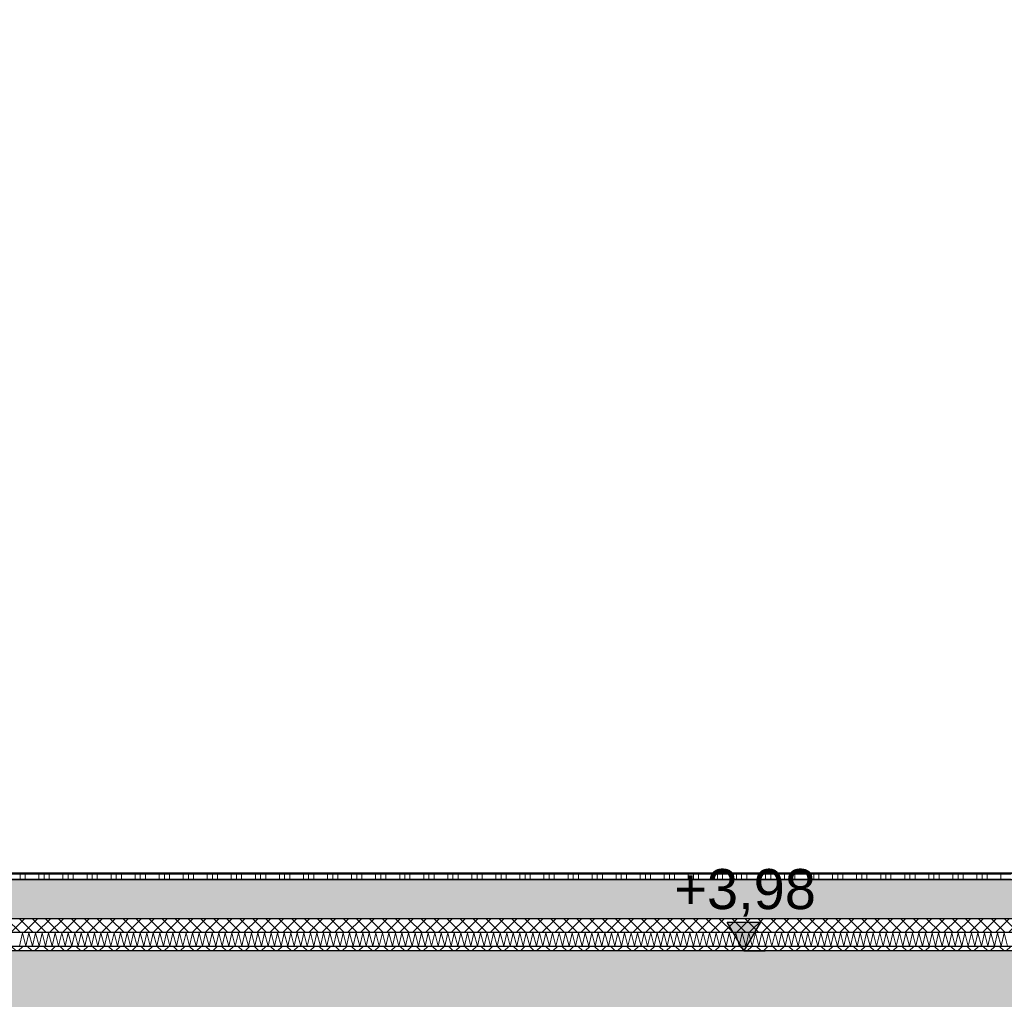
# Model space of a CAD drawing. Header units: metres. Extents: x -14.6 to 48.9, y -22.2 to 2.8.
# Tile 47 of 79: x 9.5 to 11.6, y -6.3 to -4.2. Entities that reach past the tile are written whole.
import ezdxf

# ---------------------------------------------------------------- set-up
doc = ezdxf.new("R2010")
doc.units = ezdxf.units.M
doc.header["$LTSCALE"] = 0.4
doc.header["$MEASUREMENT"] = 0
doc.layers.get('0').update_dxf_attribs({"color": 8, "lineweight": 9})
doc.layers.get('Defpoints').update_dxf_attribs({"color": 8, "lineweight": 9})
for name, color, linetype in [('Neubau_A-Decken', 8, 'Continuous'), ('Neubau_B-Bodenaufbau', 8, 'Continuous'), ('Neubau_T-Bemaßung', 8, 'Continuous')]:
    doc.layers.add(name, color=color, linetype=linetype)
doc.styles.add('ERSTELLTER_STIL_2', font='arial.ttf')
doc.dimstyles.new('ERSTELLTER_STIL__1', dxfattribs={"dimtxt": 0.0875, "dimasz": 0.059375, "dimexe": 0.18, "dimexo": 0.0625, "dimgap": 0, "dimtad": 1, "dimzin": 0, "dimdsep": 46, "dimtxsty": 'ERSTELLTER_STIL_2', "dimblk": 'ARROWHEAD_6', "dimblk1": 'ARROWHEAD_6', "dimblk2": 'ARROWHEAD_6', "dimcen": 0.09, "dimclrd": 7, "dimclre": 7, "dimclrt": 7, "dimazin": 0, "dimtfac": 1, "dimtdec": 4, "dimtmove": 0, "dimatfit": 3, "dimfxl": 1, "dimtolj": 1, "dimtzin": 0, "dimarcsym": 0})

# ---------------------------------------------------------------- blocks, each defined once
blk = doc.blocks.new('*X255', base_point=(3718.7656, 0))
at = {"layer": 'Neubau_B-Bodenaufbau', "color": 7, "linetype": 'Continuous', "lineweight": 9}
for p, q in [((4093.1304, 3.9907), (4093.137, 4.0193)), ((4093.137, 4.0193), (4093.1447, 3.9907)), ((4093.1447, 3.9907), (4093.1513, 4.0193)), ((4093.1513, 4.0193), (4093.159, 3.9907)), ((4093.159, 3.9907), (4093.1656, 4.0193)), ((4093.1656, 4.0193), (4093.1733, 3.9907)), ((4093.1733, 3.9907), (4093.1799, 4.0193)), ((4093.1799, 4.0193), (4093.1876, 3.9907)), ((4093.1876, 3.9907), (4093.1942, 4.0193)), ((4093.1942, 4.0193), (4093.2018, 3.9907)), ((4093.2018, 3.9907), (4093.2085, 4.0193)), ((4093.2085, 4.0193), (4093.2161, 3.9907)), ((4093.2161, 3.9907), (4093.2228, 4.0193)), ((4093.2228, 4.0193), (4093.2304, 3.9907)), ((4093.2304, 3.9907), (4093.237, 4.0193)), ((4093.237, 4.0193), (4093.2447, 3.9907)), ((4093.2447, 3.9907), (4093.2513, 4.0193)), ((4093.2513, 4.0193), (4093.259, 3.9907)), ((4093.259, 3.9907), (4093.2656, 4.0193)), ((4093.2656, 4.0193), (4093.2733, 3.9907)), ((4093.2733, 3.9907), (4093.2799, 4.0193)), ((4093.2799, 4.0193), (4093.2876, 3.9907)), ((4093.2876, 3.9907), (4093.2942, 4.0193)), ((4093.2942, 4.0193), (4093.3018, 3.9907)), ((4093.3018, 3.9907), (4093.3085, 4.0193)), ((4093.3085, 4.0193), (4093.3161, 3.9907)), ((4093.3161, 3.9907), (4093.3228, 4.0193)), ((4093.3228, 4.0193), (4093.3304, 3.9907)), ((4093.3304, 3.9907), (4093.337, 4.0193)), ((4093.337, 4.0193), (4093.3447, 3.9907)), ((4093.3447, 3.9907), (4093.3513, 4.0193)), ((4093.3513, 4.0193), (4093.359, 3.9907)), ((4093.359, 3.9907), (4093.3656, 4.0193)), ((4093.3656, 4.0193), (4093.3733, 3.9907)), ((4093.3733, 3.9907), (4093.3799, 4.0193)), ((4093.3799, 4.0193), (4093.3876, 3.9907)), ((4093.3876, 3.9907), (4093.3942, 4.0193)), ((4093.3942, 4.0193), (4093.4018, 3.9907)), ((4093.4018, 3.9907), (4093.4085, 4.0193)), ((4093.4085, 4.0193), (4093.4161, 3.9907)), ((4093.4161, 3.9907), (4093.4228, 4.0193)), ((4093.4228, 4.0193), (4093.4304, 3.9907)), ((4093.4304, 3.9907), (4093.437, 4.0193)), ((4093.437, 4.0193), (4093.4447, 3.9907)), ((4093.4447, 3.9907), (4093.4513, 4.0193)), ((4093.4513, 4.0193), (4093.459, 3.9907)), ((4093.459, 3.9907), (4093.4656, 4.0193)), ((4093.4656, 4.0193), (4093.4733, 3.9907)), ((4093.4733, 3.9907), (4093.4799, 4.0193)), ((4093.4799, 4.0193), (4093.4876, 3.9907)), ((4093.4876, 3.9907), (4093.4942, 4.0193)), ((4093.4942, 4.0193), (4093.5018, 3.9907)), ((4093.5018, 3.9907), (4093.5085, 4.0193)), ((4093.5085, 4.0193), (4093.5161, 3.9907)), ((4093.5161, 3.9907), (4093.5228, 4.0193)), ((4093.5228, 4.0193), (4093.5304, 3.9907)), ((4093.5304, 3.9907), (4093.537, 4.0193)), ((4093.537, 4.0193), (4093.5447, 3.9907)), ((4093.5447, 3.9907), (4093.5513, 4.0193)), ((4093.5513, 4.0193), (4093.559, 3.9907)), ((4093.559, 3.9907), (4093.5656, 4.0193)), ((4093.5656, 4.0193), (4093.5733, 3.9907)), ((4093.5733, 3.9907), (4093.5799, 4.0193)), ((4093.5799, 4.0193), (4093.5876, 3.9907)), ((4093.5876, 3.9907), (4093.5942, 4.0193)), ((4093.5942, 4.0193), (4093.6018, 3.9907)), ((4093.6018, 3.9907), (4093.6085, 4.0193)), ((4093.6085, 4.0193), (4093.6161, 3.9907)), ((4093.6161, 3.9907), (4093.6228, 4.0193)), ((4093.6228, 4.0193), (4093.6304, 3.9907)), ((4093.6304, 3.9907), (4093.637, 4.0193)), ((4093.637, 4.0193), (4093.6447, 3.9907)), ((4093.6447, 3.9907), (4093.6513, 4.0193)), ((4093.6513, 4.0193), (4093.659, 3.9907)), ((4093.659, 3.9907), (4093.6656, 4.0193)), ((4093.6656, 4.0193), (4093.6733, 3.9907)), ((4093.6733, 3.9907), (4093.6799, 4.0193)), ((4093.6799, 4.0193), (4093.6876, 3.9907)), ((4093.6876, 3.9907), (4093.6942, 4.0193)), ((4093.6942, 4.0193), (4093.7018, 3.9907)), ((4093.7018, 3.9907), (4093.7085, 4.0193)), ((4093.7085, 4.0193), (4093.7161, 3.9907)), ((4093.7161, 3.9907), (4093.7228, 4.0193)), ((4093.7228, 4.0193), (4093.7304, 3.9907)), ((4093.7304, 3.9907), (4093.737, 4.0193)), ((4093.737, 4.0193), (4093.7447, 3.9907)), ((4093.7447, 3.9907), (4093.7513, 4.0193)), ((4093.7513, 4.0193), (4093.759, 3.9907)), ((4093.759, 3.9907), (4093.7656, 4.0193)), ((4093.7656, 4.0193), (4093.7733, 3.9907)), ((4093.7733, 3.9907), (4093.7799, 4.0193)), ((4093.7799, 4.0193), (4093.7876, 3.9907)), ((4093.7876, 3.9907), (4093.7942, 4.0193)), ((4093.7942, 4.0193), (4093.8018, 3.9907)), ((4093.8018, 3.9907), (4093.8085, 4.0193)), ((4093.8085, 4.0193), (4093.8161, 3.9907)), ((4093.8161, 3.9907), (4093.8228, 4.0193)), ((4093.8228, 4.0193), (4093.8304, 3.9907)), ((4093.8304, 3.9907), (4093.837, 4.0193)), ((4093.837, 4.0193), (4093.8447, 3.9907)), ((4093.8447, 3.9907), (4093.8513, 4.0193)), ((4093.8513, 4.0193), (4093.859, 3.9907)), ((4093.859, 3.9907), (4093.8656, 4.0193)), ((4093.8656, 4.0193), (4093.8733, 3.9907)), ((4093.8733, 3.9907), (4093.8799, 4.0193)), ((4093.8799, 4.0193), (4093.8876, 3.9907)), ((4093.8876, 3.9907), (4093.8942, 4.0193)), ((4093.8942, 4.0193), (4093.9018, 3.9907)), ((4093.9018, 3.9907), (4093.9085, 4.0193)), ((4093.9085, 4.0193), (4093.9161, 3.9907)), ((4093.9161, 3.9907), (4093.9228, 4.0193)), ((4093.9228, 4.0193), (4093.9304, 3.9907)), ((4093.9304, 3.9907), (4093.937, 4.0193)), ((4093.937, 4.0193), (4093.9447, 3.9907)), ((4093.9447, 3.9907), (4093.9513, 4.0193)), ((4093.9513, 4.0193), (4093.959, 3.9907)), ((4093.959, 3.9907), (4093.9656, 4.0193)), ((4093.9656, 4.0193), (4093.9733, 3.9907)), ((4093.9733, 3.9907), (4093.9799, 4.0193)), ((4093.9799, 4.0193), (4093.9876, 3.9907)), ((4093.9876, 3.9907), (4093.9942, 4.0193)), ((4093.9942, 4.0193), (4094.0018, 3.9907)), ((4094.0018, 3.9907), (4094.0085, 4.0193)), ((4094.0085, 4.0193), (4094.0161, 3.9907)), ((4094.0161, 3.9907), (4094.0228, 4.0193)), ((4094.0228, 4.0193), (4094.0304, 3.9907)), ((4094.0304, 3.9907), (4094.037, 4.0193)), ((4094.037, 4.0193), (4094.0447, 3.9907)), ((4094.0447, 3.9907), (4094.0513, 4.0193)), ((4094.0513, 4.0193), (4094.059, 3.9907)), ((4094.059, 3.9907), (4094.0656, 4.0193)), ((4094.0656, 4.0193), (4094.0733, 3.9907)), ((4094.0733, 3.9907), (4094.0799, 4.0193)), ((4094.0799, 4.0193), (4094.0876, 3.9907)), ((4094.0876, 3.9907), (4094.0942, 4.0193)), ((4094.0942, 4.0193), (4094.1018, 3.9907)), ((4094.1018, 3.9907), (4094.1085, 4.0193)), ((4094.1085, 4.0193), (4094.1161, 3.9907)), ((4094.1161, 3.9907), (4094.1228, 4.0193)), ((4094.1228, 4.0193), (4094.1304, 3.9907)), ((4094.1304, 3.9907), (4094.137, 4.0193)), ((4094.137, 4.0193), (4094.1447, 3.9907)), ((4094.1447, 3.9907), (4094.1513, 4.0193)), ((4094.1513, 4.0193), (4094.159, 3.9907)), ((4094.159, 3.9907), (4094.1656, 4.0193)), ((4094.1656, 4.0193), (4094.1733, 3.9907)), ((4094.1733, 3.9907), (4094.1799, 4.0193)), ((4094.1799, 4.0193), (4094.1876, 3.9907)), ((4094.1876, 3.9907), (4094.1942, 4.0193)), ((4094.1942, 4.0193), (4094.2018, 3.9907)), ((4094.2018, 3.9907), (4094.2085, 4.0193)), ((4094.2085, 4.0193), (4094.2161, 3.9907)), ((4094.2161, 3.9907), (4094.2228, 4.0193)), ((4094.2228, 4.0193), (4094.2304, 3.9907)), ((4094.2304, 3.9907), (4094.237, 4.0193)), ((4094.237, 4.0193), (4094.2447, 3.9907)), ((4094.2447, 3.9907), (4094.2513, 4.0193)), ((4094.2513, 4.0193), (4094.259, 3.9907)), ((4094.259, 3.9907), (4094.2656, 4.0193)), ((4094.2656, 4.0193), (4094.2733, 3.9907)), ((4094.2733, 3.9907), (4094.2799, 4.0193)), ((4094.2799, 4.0193), (4094.2876, 3.9907)), ((4094.2876, 3.9907), (4094.2942, 4.0193)), ((4094.2942, 4.0193), (4094.3018, 3.9907)), ((4094.3018, 3.9907), (4094.3085, 4.0193)), ((4094.3085, 4.0193), (4094.3161, 3.9907)), ((4094.3161, 3.9907), (4094.3228, 4.0193)), ((4094.3228, 4.0193), (4094.3304, 3.9907)), ((4094.3304, 3.9907), (4094.337, 4.0193)), ((4094.337, 4.0193), (4094.3447, 3.9907)), ((4094.3447, 3.9907), (4094.3513, 4.0193)), ((4094.3513, 4.0193), (4094.359, 3.9907)), ((4094.359, 3.9907), (4094.3656, 4.0193)), ((4094.3656, 4.0193), (4094.3733, 3.9907)), ((4094.3733, 3.9907), (4094.3799, 4.0193)), ((4094.3799, 4.0193), (4094.3876, 3.9907)), ((4094.3876, 3.9907), (4094.3942, 4.0193)), ((4094.3942, 4.0193), (4094.4018, 3.9907)), ((4094.4018, 3.9907), (4094.4085, 4.0193)), ((4094.4085, 4.0193), (4094.4161, 3.9907)), ((4094.4161, 3.9907), (4094.4228, 4.0193)), ((4094.4228, 4.0193), (4094.4304, 3.9907)), ((4094.4304, 3.9907), (4094.437, 4.0193)), ((4094.437, 4.0193), (4094.4447, 3.9907)), ((4094.4447, 3.9907), (4094.4513, 4.0193)), ((4094.4513, 4.0193), (4094.459, 3.9907)), ((4094.459, 3.9907), (4094.4656, 4.0193)), ((4094.4656, 4.0193), (4094.4733, 3.9907)), ((4094.4733, 3.9907), (4094.4799, 4.0193)), ((4094.4799, 4.0193), (4094.4876, 3.9907)), ((4094.4876, 3.9907), (4094.4942, 4.0193)), ((4094.4942, 4.0193), (4094.5018, 3.9907)), ((4094.5018, 3.9907), (4094.5085, 4.0193)), ((4094.5085, 4.0193), (4094.5161, 3.9907)), ((4094.5161, 3.9907), (4094.5228, 4.0193)), ((4094.5228, 4.0193), (4094.5304, 3.9907)), ((4094.5304, 3.9907), (4094.537, 4.0193)), ((4094.537, 4.0193), (4094.5447, 3.9907)), ((4094.5447, 3.9907), (4094.5513, 4.0193)), ((4094.5513, 4.0193), (4094.559, 3.9907)), ((4094.559, 3.9907), (4094.5656, 4.0193)), ((4094.5656, 4.0193), (4094.5733, 3.9907)), ((4094.5733, 3.9907), (4094.5799, 4.0193)), ((4094.5799, 4.0193), (4094.5876, 3.9907)), ((4094.5876, 3.9907), (4094.5942, 4.0193)), ((4094.5942, 4.0193), (4094.6018, 3.9907)), ((4094.6018, 3.9907), (4094.6085, 4.0193)), ((4094.6085, 4.0193), (4094.6161, 3.9907)), ((4094.6161, 3.9907), (4094.6228, 4.0193)), ((4094.6228, 4.0193), (4094.6304, 3.9907)), ((4094.6304, 3.9907), (4094.637, 4.0193)), ((4094.637, 4.0193), (4094.6447, 3.9907)), ((4094.6447, 3.9907), (4094.6513, 4.0193)), ((4094.6513, 4.0193), (4094.659, 3.9907)), ((4094.659, 3.9907), (4094.6656, 4.0193)), ((4094.6656, 4.0193), (4094.6733, 3.9907)), ((4094.6733, 3.9907), (4094.6799, 4.0193)), ((4094.6799, 4.0193), (4094.6876, 3.9907)), ((4094.6876, 3.9907), (4094.6942, 4.0193)), ((4094.6942, 4.0193), (4094.7018, 3.9907)), ((4094.7018, 3.9907), (4094.7085, 4.0193)), ((4094.7085, 4.0193), (4094.7161, 3.9907)), ((4094.7161, 3.9907), (4094.7228, 4.0193)), ((4094.7228, 4.0193), (4094.7304, 3.9907)), ((4094.7304, 3.9907), (4094.737, 4.0193)), ((4094.737, 4.0193), (4094.7447, 3.9907)), ((4094.7447, 3.9907), (4094.7513, 4.0193)), ((4094.7513, 4.0193), (4094.759, 3.9907)), ((4094.759, 3.9907), (4094.7656, 4.0193)), ((4094.7656, 4.0193), (4094.7733, 3.9907)), ((4094.7733, 3.9907), (4094.7799, 4.0193)), ((4094.7799, 4.0193), (4094.7876, 3.9907)), ((4094.7876, 3.9907), (4094.7942, 4.0193)), ((4094.7942, 4.0193), (4094.8018, 3.9907)), ((4094.8018, 3.9907), (4094.8085, 4.0193)), ((4094.8085, 4.0193), (4094.8161, 3.9907)), ((4094.8161, 3.9907), (4094.8228, 4.0193)), ((4094.8228, 4.0193), (4094.8304, 3.9907)), ((4094.8304, 3.9907), (4094.837, 4.0193)), ((4094.837, 4.0193), (4094.8447, 3.9907)), ((4094.8447, 3.9907), (4094.8513, 4.0193)), ((4094.8513, 4.0193), (4094.859, 3.9907)), ((4094.859, 3.9907), (4094.8656, 4.0193)), ((4094.8656, 4.0193), (4094.8733, 3.9907)), ((4094.8733, 3.9907), (4094.8799, 4.0193)), ((4094.8799, 4.0193), (4094.8876, 3.9907)), ((4094.8876, 3.9907), (4094.8942, 4.0193)), ((4094.8942, 4.0193), (4094.9018, 3.9907)), ((4094.9018, 3.9907), (4094.9085, 4.0193)), ((4094.9085, 4.0193), (4094.9161, 3.9907)), ((4094.9161, 3.9907), (4094.9228, 4.0193)), ((4094.9228, 4.0193), (4094.9304, 3.9907)), ((4094.9304, 3.9907), (4094.937, 4.0193)), ((4094.937, 4.0193), (4094.9447, 3.9907)), ((4094.9447, 3.9907), (4094.9513, 4.0193)), ((4094.9513, 4.0193), (4094.959, 3.9907)), ((4094.959, 3.9907), (4094.9656, 4.0193)), ((4094.9656, 4.0193), (4094.9733, 3.9907)), ((4094.9733, 3.9907), (4094.9799, 4.0193)), ((4094.9799, 4.0193), (4094.9876, 3.9907)), ((4094.9876, 3.9907), (4094.9942, 4.0193)), ((4094.9942, 4.0193), (4095.0018, 3.9907)), ((4095.0018, 3.9907), (4095.0085, 4.0193)), ((4095.0085, 4.0193), (4095.0161, 3.9907)), ((4095.0161, 3.9907), (4095.0228, 4.0193)), ((4095.0228, 4.0193), (4095.0304, 3.9907)), ((4095.0304, 3.9907), (4095.037, 4.0193)), ((4095.037, 4.0193), (4095.0447, 3.9907)), ((4095.0447, 3.9907), (4095.0513, 4.0193)), ((4095.0513, 4.0193), (4095.059, 3.9907)), ((4095.059, 3.9907), (4095.0656, 4.0193)), ((4095.0656, 4.0193), (4095.0733, 3.9907)), ((4095.0733, 3.9907), (4095.0799, 4.0193)), ((4095.0799, 4.0193), (4095.0876, 3.9907)), ((4095.0876, 3.9907), (4095.0942, 4.0193)), ((4095.0942, 4.0193), (4095.1018, 3.9907)), ((4095.1018, 3.9907), (4095.1085, 4.0193)), ((4095.1085, 4.0193), (4095.1161, 3.9907)), ((4095.1161, 3.9907), (4095.1228, 4.0193)), ((4095.1228, 4.0193), (4095.1304, 3.9907)), ((4095.1304, 3.9907), (4095.137, 4.0193)), ((4095.137, 4.0193), (4095.1447, 3.9907)), ((4095.1447, 3.9907), (4095.1513, 4.0193)), ((4095.1513, 4.0193), (4095.159, 3.9907)), ((4095.159, 3.9907), (4095.1656, 4.0193)), ((4095.1656, 4.0193), (4095.1733, 3.9907)), ((4095.1733, 3.9907), (4095.1799, 4.0193)), ((4095.1799, 4.0193), (4095.1876, 3.9907)), ((4095.1876, 3.9907), (4095.1942, 4.0193)), ((4095.1942, 4.0193), (4095.2018, 3.9907)), ((4095.2018, 3.9907), (4095.2085, 4.0193)), ((4095.2085, 4.0193), (4095.2161, 3.9907)), ((4095.2161, 3.9907), (4095.2228, 4.0193)), ((4095.2228, 4.0193), (4095.2304, 3.9907)), ((4095.2304, 3.9907), (4095.237, 4.0193)), ((4095.237, 4.0193), (4095.2447, 3.9907)), ((4095.2447, 3.9907), (4095.2513, 4.0193)), ((4095.2513, 4.0193), (4095.259, 3.9907)), ((4095.259, 3.9907), (4095.2656, 4.0193)), ((4095.2656, 4.0193), (4095.2733, 3.9907)), ((4095.2733, 3.9907), (4095.2799, 4.0193)), ((4095.2799, 4.0193), (4095.2876, 3.9907))]:
    blk.add_line(p, q, dxfattribs=at)
blk = doc.blocks.new('*X256', base_point=(3718.7656, 0))
at = {"layer": 'Neubau_B-Bodenaufbau', "color": 7, "linetype": 'Continuous', "lineweight": 9}
for p, q in [((4093.1319, 4.15), (4093.1319, 4.1475)), ((4093.1431, 4.15), (4093.1431, 4.1475)), ((4093.1731, 4.15), (4093.1731, 4.1475)), ((4093.1844, 4.15), (4093.1844, 4.1475)), ((4093.1956, 4.15), (4093.1956, 4.1475)), ((4093.2256, 4.15), (4093.2256, 4.1475)), ((4093.2369, 4.15), (4093.2369, 4.1475)), ((4093.2481, 4.15), (4093.2481, 4.1475)), ((4093.2781, 4.15), (4093.2781, 4.1475)), ((4093.2894, 4.15), (4093.2894, 4.1475)), ((4093.3006, 4.15), (4093.3006, 4.1475)), ((4093.3306, 4.15), (4093.3306, 4.1475)), ((4093.3419, 4.15), (4093.3419, 4.1475)), ((4093.3531, 4.15), (4093.3531, 4.1475)), ((4093.3831, 4.15), (4093.3831, 4.1475)), ((4093.3944, 4.15), (4093.3944, 4.1475)), ((4093.4056, 4.15), (4093.4056, 4.1475)), ((4093.4356, 4.15), (4093.4356, 4.1475)), ((4093.4469, 4.15), (4093.4469, 4.1475)), ((4093.4581, 4.15), (4093.4581, 4.1475)), ((4093.4881, 4.15), (4093.4881, 4.1475)), ((4093.4994, 4.15), (4093.4994, 4.1475)), ((4093.5106, 4.15), (4093.5106, 4.1475)), ((4093.5406, 4.15), (4093.5406, 4.1475)), ((4093.5519, 4.15), (4093.5519, 4.1475)), ((4093.5631, 4.15), (4093.5631, 4.1475)), ((4093.5931, 4.15), (4093.5931, 4.1475)), ((4093.6044, 4.15), (4093.6044, 4.1475)), ((4093.6156, 4.15), (4093.6156, 4.1475)), ((4093.6456, 4.15), (4093.6456, 4.1475)), ((4093.6569, 4.15), (4093.6569, 4.1475)), ((4093.6681, 4.15), (4093.6681, 4.1475)), ((4093.6981, 4.15), (4093.6981, 4.1475)), ((4093.7094, 4.15), (4093.7094, 4.1475)), ((4093.7206, 4.15), (4093.7206, 4.1475)), ((4093.7506, 4.15), (4093.7506, 4.1475)), ((4093.7619, 4.15), (4093.7619, 4.1475)), ((4093.7731, 4.15), (4093.7731, 4.1475)), ((4093.8031, 4.15), (4093.8031, 4.1475)), ((4093.8144, 4.15), (4093.8144, 4.1475)), ((4093.8256, 4.15), (4093.8256, 4.1475)), ((4093.8556, 4.15), (4093.8556, 4.1475)), ((4093.8669, 4.15), (4093.8669, 4.1475)), ((4093.8781, 4.15), (4093.8781, 4.1475)), ((4093.9081, 4.15), (4093.9081, 4.1475)), ((4093.9194, 4.15), (4093.9194, 4.1475)), ((4093.9306, 4.15), (4093.9306, 4.1475)), ((4093.9606, 4.15), (4093.9606, 4.1475)), ((4093.9719, 4.15), (4093.9719, 4.1475)), ((4093.9831, 4.15), (4093.9831, 4.1475)), ((4094.0131, 4.15), (4094.0131, 4.1475)), ((4094.0244, 4.15), (4094.0244, 4.1475)), ((4094.0356, 4.15), (4094.0356, 4.1475)), ((4094.0656, 4.15), (4094.0656, 4.1475)), ((4094.0769, 4.15), (4094.0769, 4.1475)), ((4094.0881, 4.15), (4094.0881, 4.1475)), ((4094.1181, 4.15), (4094.1181, 4.1475)), ((4094.1294, 4.15), (4094.1294, 4.1475)), ((4094.1406, 4.15), (4094.1406, 4.1475)), ((4094.1706, 4.15), (4094.1706, 4.1475)), ((4094.1819, 4.15), (4094.1819, 4.1475)), ((4094.1931, 4.15), (4094.1931, 4.1475)), ((4094.2231, 4.15), (4094.2231, 4.1475)), ((4094.2344, 4.15), (4094.2344, 4.1475)), ((4094.2456, 4.15), (4094.2456, 4.1475)), ((4094.2756, 4.15), (4094.2756, 4.1475)), ((4094.2869, 4.15), (4094.2869, 4.1475)), ((4094.2981, 4.15), (4094.2981, 4.1475)), ((4094.3281, 4.15), (4094.3281, 4.1475)), ((4094.3394, 4.15), (4094.3394, 4.1475)), ((4094.3506, 4.15), (4094.3506, 4.1475)), ((4094.3806, 4.15), (4094.3806, 4.1475)), ((4094.3919, 4.15), (4094.3919, 4.1475)), ((4094.4031, 4.15), (4094.4031, 4.1475)), ((4094.4331, 4.15), (4094.4331, 4.1475)), ((4094.4444, 4.15), (4094.4444, 4.1475)), ((4094.4556, 4.15), (4094.4556, 4.1475)), ((4094.4856, 4.15), (4094.4856, 4.1475)), ((4094.4969, 4.15), (4094.4969, 4.1475)), ((4094.5081, 4.15), (4094.5081, 4.1475)), ((4094.5381, 4.15), (4094.5381, 4.1475)), ((4094.5494, 4.15), (4094.5494, 4.1475)), ((4094.5606, 4.15), (4094.5606, 4.1475)), ((4094.5906, 4.15), (4094.5906, 4.1475)), ((4094.6019, 4.15), (4094.6019, 4.1475)), ((4094.6131, 4.15), (4094.6131, 4.1475)), ((4094.6431, 4.15), (4094.6431, 4.1475)), ((4094.6544, 4.15), (4094.6544, 4.1475)), ((4094.6656, 4.15), (4094.6656, 4.1475)), ((4094.6956, 4.15), (4094.6956, 4.1475)), ((4094.7069, 4.15), (4094.7069, 4.1475)), ((4094.7181, 4.15), (4094.7181, 4.1475)), ((4094.7481, 4.15), (4094.7481, 4.1475)), ((4094.7594, 4.15), (4094.7594, 4.1475)), ((4094.7706, 4.15), (4094.7706, 4.1475)), ((4094.8006, 4.15), (4094.8006, 4.1475)), ((4094.8119, 4.15), (4094.8119, 4.1475)), ((4094.8231, 4.15), (4094.8231, 4.1475)), ((4094.8531, 4.15), (4094.8531, 4.1475)), ((4094.8644, 4.15), (4094.8644, 4.1475)), ((4094.8756, 4.15), (4094.8756, 4.1475)), ((4094.9056, 4.15), (4094.9056, 4.1475)), ((4094.9169, 4.15), (4094.9169, 4.1475)), ((4094.9281, 4.15), (4094.9281, 4.1475)), ((4094.9581, 4.15), (4094.9581, 4.1475)), ((4094.9694, 4.15), (4094.9694, 4.1475)), ((4094.9806, 4.15), (4094.9806, 4.1475)), ((4095.0106, 4.15), (4095.0106, 4.1475)), ((4095.0219, 4.15), (4095.0219, 4.1475)), ((4095.0331, 4.15), (4095.0331, 4.1475)), ((4095.0631, 4.15), (4095.0631, 4.1475)), ((4095.0744, 4.15), (4095.0744, 4.1475)), ((4095.0856, 4.15), (4095.0856, 4.1475)), ((4095.1156, 4.15), (4095.1156, 4.1475)), ((4095.1269, 4.15), (4095.1269, 4.1475)), ((4095.1381, 4.15), (4095.1381, 4.1475)), ((4095.1681, 4.15), (4095.1681, 4.1475)), ((4095.1794, 4.15), (4095.1794, 4.1475)), ((4095.1906, 4.15), (4095.1906, 4.1475)), ((4095.2206, 4.15), (4095.2206, 4.1475)), ((4095.2319, 4.15), (4095.2319, 4.1475)), ((4095.2431, 4.15), (4095.2431, 4.1475)), ((4095.2731, 4.15), (4095.2731, 4.1475)), ((4093.0906, 4.1475), (4093.1431, 4.1475)), ((4093.0906, 4.1363), (4093.1431, 4.1363)), ((4093.1319, 4.1475), (4093.1319, 4.135)), ((4093.1431, 4.1475), (4093.1956, 4.1475)), ((4093.1431, 4.1475), (4093.1431, 4.135)), ((4093.1431, 4.1363), (4093.1956, 4.1363)), ((4093.1731, 4.1475), (4093.1731, 4.135)), ((4093.1844, 4.1475), (4093.1844, 4.135)), ((4093.1956, 4.1475), (4093.2481, 4.1475)), ((4093.1956, 4.1475), (4093.1956, 4.135)), ((4093.1956, 4.1363), (4093.2481, 4.1363)), ((4093.2256, 4.1475), (4093.2256, 4.135)), ((4093.2369, 4.1475), (4093.2369, 4.135)), ((4093.2481, 4.1475), (4093.3006, 4.1475)), ((4093.2481, 4.1475), (4093.2481, 4.135)), ((4093.2481, 4.1363), (4093.3006, 4.1363)), ((4093.2781, 4.1475), (4093.2781, 4.135)), ((4093.2894, 4.1475), (4093.2894, 4.135)), ((4093.3006, 4.1475), (4093.3531, 4.1475)), ((4093.3006, 4.1475), (4093.3006, 4.135)), ((4093.3006, 4.1363), (4093.3531, 4.1363)), ((4093.3306, 4.1475), (4093.3306, 4.135)), ((4093.3419, 4.1475), (4093.3419, 4.135)), ((4093.3531, 4.1475), (4093.4056, 4.1475)), ((4093.3531, 4.1475), (4093.3531, 4.135)), ((4093.3531, 4.1363), (4093.4056, 4.1363)), ((4093.3831, 4.1475), (4093.3831, 4.135)), ((4093.3944, 4.1475), (4093.3944, 4.135)), ((4093.4056, 4.1475), (4093.4581, 4.1475)), ((4093.4056, 4.1475), (4093.4056, 4.135)), ((4093.4056, 4.1363), (4093.4581, 4.1363)), ((4093.4356, 4.1475), (4093.4356, 4.135)), ((4093.4469, 4.1475), (4093.4469, 4.135)), ((4093.4581, 4.1475), (4093.5106, 4.1475)), ((4093.4581, 4.1475), (4093.4581, 4.135)), ((4093.4581, 4.1363), (4093.5106, 4.1363)), ((4093.4881, 4.1475), (4093.4881, 4.135)), ((4093.4994, 4.1475), (4093.4994, 4.135)), ((4093.5106, 4.1475), (4093.5631, 4.1475)), ((4093.5106, 4.1475), (4093.5106, 4.135)), ((4093.5106, 4.1363), (4093.5631, 4.1363)), ((4093.5406, 4.1475), (4093.5406, 4.135)), ((4093.5519, 4.1475), (4093.5519, 4.135)), ((4093.5631, 4.1475), (4093.6156, 4.1475)), ((4093.5631, 4.1475), (4093.5631, 4.135)), ((4093.5631, 4.1363), (4093.6156, 4.1363)), ((4093.5931, 4.1475), (4093.5931, 4.135)), ((4093.6044, 4.1475), (4093.6044, 4.135)), ((4093.6156, 4.1475), (4093.6681, 4.1475)), ((4093.6156, 4.1475), (4093.6156, 4.135)), ((4093.6156, 4.1363), (4093.6681, 4.1363)), ((4093.6456, 4.1475), (4093.6456, 4.135)), ((4093.6569, 4.1475), (4093.6569, 4.135)), ((4093.6681, 4.1475), (4093.7206, 4.1475)), ((4093.6681, 4.1475), (4093.6681, 4.135)), ((4093.6681, 4.1363), (4093.7206, 4.1363)), ((4093.6981, 4.1475), (4093.6981, 4.135)), ((4093.7094, 4.1475), (4093.7094, 4.135)), ((4093.7206, 4.1475), (4093.7731, 4.1475)), ((4093.7206, 4.1475), (4093.7206, 4.135)), ((4093.7206, 4.1363), (4093.7731, 4.1363)), ((4093.7506, 4.1475), (4093.7506, 4.135)), ((4093.7619, 4.1475), (4093.7619, 4.135)), ((4093.7731, 4.1475), (4093.8256, 4.1475)), ((4093.7731, 4.1475), (4093.7731, 4.135)), ((4093.7731, 4.1363), (4093.8256, 4.1363)), ((4093.8031, 4.1475), (4093.8031, 4.135)), ((4093.8144, 4.1475), (4093.8144, 4.135)), ((4093.8256, 4.1475), (4093.8781, 4.1475)), ((4093.8256, 4.1475), (4093.8256, 4.135)), ((4093.8256, 4.1363), (4093.8781, 4.1363)), ((4093.8556, 4.1475), (4093.8556, 4.135)), ((4093.8669, 4.1475), (4093.8669, 4.135)), ((4093.8781, 4.1475), (4093.9306, 4.1475)), ((4093.8781, 4.1475), (4093.8781, 4.135)), ((4093.8781, 4.1363), (4093.9306, 4.1363)), ((4093.9081, 4.1475), (4093.9081, 4.135)), ((4093.9194, 4.1475), (4093.9194, 4.135)), ((4093.9306, 4.1475), (4093.9831, 4.1475)), ((4093.9306, 4.1475), (4093.9306, 4.135)), ((4093.9306, 4.1363), (4093.9831, 4.1363)), ((4093.9606, 4.1475), (4093.9606, 4.135)), ((4093.9719, 4.1475), (4093.9719, 4.135)), ((4093.9831, 4.1475), (4094.0356, 4.1475)), ((4093.9831, 4.1475), (4093.9831, 4.135)), ((4093.9831, 4.1363), (4094.0356, 4.1363)), ((4094.0131, 4.1475), (4094.0131, 4.135)), ((4094.0244, 4.1475), (4094.0244, 4.135)), ((4094.0356, 4.1475), (4094.0881, 4.1475)), ((4094.0356, 4.1475), (4094.0356, 4.135)), ((4094.0356, 4.1363), (4094.0881, 4.1363)), ((4094.0656, 4.1475), (4094.0656, 4.135)), ((4094.0769, 4.1475), (4094.0769, 4.135)), ((4094.0881, 4.1475), (4094.1406, 4.1475)), ((4094.0881, 4.1475), (4094.0881, 4.135)), ((4094.0881, 4.1363), (4094.1406, 4.1363)), ((4094.1181, 4.1475), (4094.1181, 4.135)), ((4094.1294, 4.1475), (4094.1294, 4.135)), ((4094.1406, 4.1475), (4094.1931, 4.1475)), ((4094.1406, 4.1475), (4094.1406, 4.135)), ((4094.1406, 4.1363), (4094.1931, 4.1363)), ((4094.1706, 4.1475), (4094.1706, 4.135)), ((4094.1819, 4.1475), (4094.1819, 4.135)), ((4094.1931, 4.1475), (4094.2456, 4.1475)), ((4094.1931, 4.1475), (4094.1931, 4.135)), ((4094.1931, 4.1363), (4094.2456, 4.1363)), ((4094.2231, 4.1475), (4094.2231, 4.135)), ((4094.2344, 4.1475), (4094.2344, 4.135)), ((4094.2456, 4.1475), (4094.2981, 4.1475)), ((4094.2456, 4.1475), (4094.2456, 4.135)), ((4094.2456, 4.1363), (4094.2981, 4.1363)), ((4094.2756, 4.1475), (4094.2756, 4.135)), ((4094.2869, 4.1475), (4094.2869, 4.135)), ((4094.2981, 4.1475), (4094.3506, 4.1475)), ((4094.2981, 4.1475), (4094.2981, 4.135)), ((4094.2981, 4.1363), (4094.3506, 4.1363)), ((4094.3281, 4.1475), (4094.3281, 4.135)), ((4094.3394, 4.1475), (4094.3394, 4.135)), ((4094.3506, 4.1475), (4094.4031, 4.1475)), ((4094.3506, 4.1475), (4094.3506, 4.135)), ((4094.3506, 4.1363), (4094.4031, 4.1363)), ((4094.3806, 4.1475), (4094.3806, 4.135)), ((4094.3919, 4.1475), (4094.3919, 4.135)), ((4094.4031, 4.1475), (4094.4556, 4.1475)), ((4094.4031, 4.1475), (4094.4031, 4.135)), ((4094.4031, 4.1363), (4094.4556, 4.1363)), ((4094.4331, 4.1475), (4094.4331, 4.135)), ((4094.4444, 4.1475), (4094.4444, 4.135)), ((4094.4556, 4.1475), (4094.5081, 4.1475)), ((4094.4556, 4.1475), (4094.4556, 4.135)), ((4094.4556, 4.1363), (4094.5081, 4.1363)), ((4094.4856, 4.1475), (4094.4856, 4.135)), ((4094.4969, 4.1475), (4094.4969, 4.135)), ((4094.5081, 4.1475), (4094.5606, 4.1475)), ((4094.5081, 4.1475), (4094.5081, 4.135)), ((4094.5081, 4.1363), (4094.5606, 4.1363)), ((4094.5381, 4.1475), (4094.5381, 4.135)), ((4094.5494, 4.1475), (4094.5494, 4.135)), ((4094.5606, 4.1475), (4094.6131, 4.1475)), ((4094.5606, 4.1475), (4094.5606, 4.135)), ((4094.5606, 4.1363), (4094.6131, 4.1363)), ((4094.5906, 4.1475), (4094.5906, 4.135)), ((4094.6019, 4.1475), (4094.6019, 4.135)), ((4094.6131, 4.1475), (4094.6656, 4.1475)), ((4094.6131, 4.1475), (4094.6131, 4.135)), ((4094.6131, 4.1363), (4094.6656, 4.1363)), ((4094.6431, 4.1475), (4094.6431, 4.135)), ((4094.6544, 4.1475), (4094.6544, 4.135)), ((4094.6656, 4.1475), (4094.7181, 4.1475)), ((4094.6656, 4.1475), (4094.6656, 4.135)), ((4094.6656, 4.1363), (4094.7181, 4.1363)), ((4094.6956, 4.1475), (4094.6956, 4.135)), ((4094.7069, 4.1475), (4094.7069, 4.135)), ((4094.7181, 4.1475), (4094.7706, 4.1475)), ((4094.7181, 4.1475), (4094.7181, 4.135)), ((4094.7181, 4.1363), (4094.7706, 4.1363)), ((4094.7481, 4.1475), (4094.7481, 4.135)), ((4094.7594, 4.1475), (4094.7594, 4.135)), ((4094.7706, 4.1475), (4094.8231, 4.1475)), ((4094.7706, 4.1475), (4094.7706, 4.135)), ((4094.7706, 4.1363), (4094.8231, 4.1363)), ((4094.8006, 4.1475), (4094.8006, 4.135)), ((4094.8119, 4.1475), (4094.8119, 4.135)), ((4094.8231, 4.1475), (4094.8756, 4.1475)), ((4094.8231, 4.1475), (4094.8231, 4.135)), ((4094.8231, 4.1363), (4094.8756, 4.1363)), ((4094.8531, 4.1475), (4094.8531, 4.135)), ((4094.8644, 4.1475), (4094.8644, 4.135)), ((4094.8756, 4.1475), (4094.9281, 4.1475)), ((4094.8756, 4.1475), (4094.8756, 4.135)), ((4094.8756, 4.1363), (4094.9281, 4.1363)), ((4094.9056, 4.1475), (4094.9056, 4.135)), ((4094.9169, 4.1475), (4094.9169, 4.135)), ((4094.9281, 4.1475), (4094.9806, 4.1475)), ((4094.9281, 4.1475), (4094.9281, 4.135)), ((4094.9281, 4.1363), (4094.9806, 4.1363)), ((4094.9581, 4.1475), (4094.9581, 4.135)), ((4094.9694, 4.1475), (4094.9694, 4.135)), ((4094.9806, 4.1475), (4095.0331, 4.1475)), ((4094.9806, 4.1475), (4094.9806, 4.135)), ((4094.9806, 4.1363), (4095.0331, 4.1363)), ((4095.0106, 4.1475), (4095.0106, 4.135)), ((4095.0219, 4.1475), (4095.0219, 4.135)), ((4095.0331, 4.1475), (4095.0856, 4.1475)), ((4095.0331, 4.1475), (4095.0331, 4.135)), ((4095.0331, 4.1363), (4095.0856, 4.1363)), ((4095.0631, 4.1475), (4095.0631, 4.135)), ((4095.0744, 4.1475), (4095.0744, 4.135)), ((4095.0856, 4.1475), (4095.1381, 4.1475)), ((4095.0856, 4.1475), (4095.0856, 4.135)), ((4095.0856, 4.1363), (4095.1381, 4.1363)), ((4095.1156, 4.1475), (4095.1156, 4.135)), ((4095.1269, 4.1475), (4095.1269, 4.135)), ((4095.1381, 4.1475), (4095.1906, 4.1475)), ((4095.1381, 4.1475), (4095.1381, 4.135)), ((4095.1381, 4.1363), (4095.1906, 4.1363)), ((4095.1681, 4.1475), (4095.1681, 4.135)), ((4095.1794, 4.1475), (4095.1794, 4.135)), ((4095.1906, 4.1475), (4095.2431, 4.1475)), ((4095.1906, 4.1475), (4095.1906, 4.135)), ((4095.1906, 4.1363), (4095.2431, 4.1363)), ((4095.2206, 4.1475), (4095.2206, 4.135)), ((4095.2319, 4.1475), (4095.2319, 4.135)), ((4095.2431, 4.1475), (4095.2956, 4.1475)), ((4095.2431, 4.1475), (4095.2431, 4.135)), ((4095.2431, 4.1363), (4095.2956, 4.1363)), ((4095.2731, 4.1475), (4095.2731, 4.135))]:
    blk.add_line(p, q, dxfattribs=at)
blk = doc.blocks.new('ARROWHEAD_6')
at = {"color": 0, "linetype": 'Continuous', "lineweight": 0}
for p, q in [((-0.5, -0.5), (0.5, 0.5)), ((0, 0), (-1, 0))]:
    blk.add_line(p, q, dxfattribs=at)
blk = doc.blocks.new('*D314')
at = {"layer": 'Defpoints', "color": 0, "linetype": 'Continuous', "transparency": 16777216}
for p in [(5.5166, -6.195), (11.6275, -6.195), (23.555, -6.495)]:
    blk.add_point(p, dxfattribs=at)
at = {"layer": 'Neubau_T-Bemaßung', "linetype": 'Continuous', "lineweight": -2, "transparency": 16777216}
for p, q in [((5.5166, -6.1356), (5.5166, -6.0763)), ((11.565, -6.195), (5.3366, -6.195)), ((5.5166, -6.195), (5.5166, -6.2317)), ((5.5166, -6.495), (5.5166, -6.4586)), ((23.4925, -6.495), (5.3366, -6.495)), ((5.5166, -6.5544), (5.5166, -6.6138))]:
    blk.add_line(p, q, dxfattribs=at)
at = {"layer": 'Neubau_T-Bemaßung', "linetype": 'Continuous', "lineweight": -2, "transparency": 16777216, "xscale": 0.059375, "yscale": 0.059375, "zscale": 0.059375}
for p, rotation in [((5.5166, -6.195), 270), ((5.5166, -6.495), 90)]:
    blk.add_blockref('ARROWHEAD_6', p, dxfattribs=dict(at, rotation=rotation))
at = {"layer": 'Neubau_T-Bemaßung', "linetype": 'Continuous', "transparency": 16777216, "insert": (5.5166, -6.3451), "char_height": 0.0875, "attachment_point": 5, "rotation": 90, "style": 'ERSTELLTER_STIL_2'}
blk.add_mtext('\\A1;0.30', dxfattribs=at)
blk = doc.blocks.new('*D315')
at = {"layer": 'Defpoints', "color": 0, "linetype": 'Continuous', "transparency": 16777216}
for p in [(-9.662, -6.025), (5.403, -6.025), (11.6275, -6.195)]:
    blk.add_point(p, dxfattribs=at)
at = {"layer": 'Neubau_T-Bemaßung', "linetype": 'Continuous', "lineweight": -2, "transparency": 16777216}
for p, q in [((5.403, -6.025), (5.403, -5.9272)), ((-9.5995, -6.025), (5.583, -6.025)), ((5.403, -6.1356), (5.403, -6.0844)), ((11.565, -6.195), (5.223, -6.195))]:
    blk.add_line(p, q, dxfattribs=at)
at = {"layer": 'Neubau_T-Bemaßung', "linetype": 'Continuous', "lineweight": -2, "transparency": 16777216, "xscale": 0.059375, "yscale": 0.059375, "zscale": 0.059375}
for p, rotation in [((5.403, -6.025), 90), ((5.403, -6.195), 270)]:
    blk.add_blockref('ARROWHEAD_6', p, dxfattribs=dict(at, rotation=rotation))
at = {"layer": 'Neubau_T-Bemaßung', "linetype": 'Continuous', "transparency": 16777216, "insert": (5.5166, -5.9272), "char_height": 0.0875, "attachment_point": 5, "rotation": 90, "style": 'ERSTELLTER_STIL_2'}
blk.add_mtext('\\A1;0.17', dxfattribs=at)
blk = doc.blocks.new('*D325')
at = {"layer": 'Defpoints', "color": 0, "linetype": 'Continuous', "transparency": 16777216}
for p in [(5.8666, -6.195), (11.6275, -6.195), (23.555, -6.495)]:
    blk.add_point(p, dxfattribs=at)
at = {"layer": 'Neubau_T-Bemaßung', "linetype": 'Continuous', "lineweight": -2, "transparency": 16777216}
for p, q in [((5.8666, -6.1356), (5.8666, -6.0763)), ((11.565, -6.195), (5.6866, -6.195)), ((5.8666, -6.195), (5.8666, -6.2317)), ((5.8666, -6.495), (5.8666, -6.4586)), ((23.4925, -6.495), (5.6866, -6.495)), ((5.8666, -6.5544), (5.8666, -6.6138))]:
    blk.add_line(p, q, dxfattribs=at)
at = {"layer": 'Neubau_T-Bemaßung', "linetype": 'Continuous', "lineweight": -2, "transparency": 16777216, "xscale": 0.059375, "yscale": 0.059375, "zscale": 0.059375}
for p, rotation in [((5.8666, -6.195), 270), ((5.8666, -6.495), 90)]:
    blk.add_blockref('ARROWHEAD_6', p, dxfattribs=dict(at, rotation=rotation))
at = {"layer": 'Neubau_T-Bemaßung', "linetype": 'Continuous', "transparency": 16777216, "insert": (5.8666, -6.3451), "char_height": 0.0875, "attachment_point": 5, "rotation": 90, "style": 'ERSTELLTER_STIL_2'}
blk.add_mtext('\\A1;0.30', dxfattribs=at)
blk = doc.blocks.new('*D326')
at = {"layer": 'Defpoints', "color": 0, "linetype": 'Continuous', "transparency": 16777216}
for p in [(5.8666, -2.695), (23.555, -2.695), (11.6275, -6.195)]:
    blk.add_point(p, dxfattribs=at)
at = {"layer": 'Neubau_T-Bemaßung', "linetype": 'Continuous', "lineweight": -2, "transparency": 16777216}
for p, q in [((23.4925, -2.695), (5.6866, -2.695)), ((5.8666, -2.7544), (5.8666, -4.335)), ((5.8666, -6.1356), (5.8666, -4.562)), ((11.565, -6.195), (5.6866, -6.195))]:
    blk.add_line(p, q, dxfattribs=at)
at = {"layer": 'Neubau_T-Bemaßung', "linetype": 'Continuous', "lineweight": -2, "transparency": 16777216, "xscale": 0.059375, "yscale": 0.059375, "zscale": 0.059375}
for p, rotation in [((5.8666, -2.695), 90), ((5.8666, -6.195), 270)]:
    blk.add_blockref('ARROWHEAD_6', p, dxfattribs=dict(at, rotation=rotation))
at = {"layer": 'Neubau_T-Bemaßung', "linetype": 'Continuous', "transparency": 16777216, "insert": (5.8666, -4.4485), "char_height": 0.0875, "attachment_point": 5, "rotation": 90, "style": 'ERSTELLTER_STIL_2'}
blk.add_mtext('\\A1;3.50', dxfattribs=at)
blk = doc.blocks.new('*D337')
at = {"layer": 'Defpoints', "color": 0, "linetype": 'Continuous', "transparency": 16777216}
for p in [(-9.662, -6.025), (17.8376, -6.025), (11.6275, -6.195)]:
    blk.add_point(p, dxfattribs=at)
at = {"layer": 'Neubau_T-Bemaßung', "linetype": 'Continuous', "lineweight": -2, "transparency": 16777216}
for p, q in [((17.8376, -6.025), (17.8376, -5.9272)), ((-9.5995, -6.025), (18.0176, -6.025)), ((17.8376, -6.1356), (17.8376, -6.0844)), ((11.69, -6.195), (18.0176, -6.195))]:
    blk.add_line(p, q, dxfattribs=at)
at = {"layer": 'Neubau_T-Bemaßung', "linetype": 'Continuous', "lineweight": -2, "transparency": 16777216, "xscale": 0.059375, "yscale": 0.059375, "zscale": 0.059375}
for p, rotation in [((17.8376, -6.025), 90), ((17.8376, -6.195), 270)]:
    blk.add_blockref('ARROWHEAD_6', p, dxfattribs=dict(at, rotation=rotation))
at = {"layer": 'Neubau_T-Bemaßung', "linetype": 'Continuous', "transparency": 16777216, "insert": (17.9513, -5.9272), "char_height": 0.0875, "attachment_point": 5, "rotation": 90, "style": 'ERSTELLTER_STIL_2'}
blk.add_mtext('\\A1;0.17', dxfattribs=at)
blk = doc.blocks.new('*D338')
at = {"layer": 'Defpoints', "color": 0, "linetype": 'Continuous', "transparency": 16777216}
for p in [(3.59, -3.025), (17.9513, -3.025), (-9.662, -6.025)]:
    blk.add_point(p, dxfattribs=at)
at = {"layer": 'Neubau_T-Bemaßung', "linetype": 'Continuous', "lineweight": -2, "transparency": 16777216}
for p, q in [((3.6525, -3.025), (18.1313, -3.025)), ((17.9513, -3.0844), (17.9513, -4.415)), ((17.9513, -5.9656), (17.9513, -4.642)), ((-9.5995, -6.025), (18.1313, -6.025))]:
    blk.add_line(p, q, dxfattribs=at)
at = {"layer": 'Neubau_T-Bemaßung', "linetype": 'Continuous', "lineweight": -2, "transparency": 16777216, "xscale": 0.059375, "yscale": 0.059375, "zscale": 0.059375}
for p, rotation in [((17.9513, -3.025), 90), ((17.9513, -6.025), 270)]:
    blk.add_blockref('ARROWHEAD_6', p, dxfattribs=dict(at, rotation=rotation))
at = {"layer": 'Neubau_T-Bemaßung', "linetype": 'Continuous', "transparency": 16777216, "insert": (17.9513, -4.5285), "char_height": 0.0875, "attachment_point": 5, "rotation": 90, "style": 'ERSTELLTER_STIL_2'}
blk.add_mtext('\\A1;3.00', dxfattribs=at)

msp = doc.modelspace()

# ---------------------------------------------------------------- hatches: boundary and pattern name
at = {"layer": 'Neubau_A-Decken', "linetype": 'Continuous'}
h = msp.add_hatch(dxfattribs=at)
h.set_pattern_fill('BETON__STAHLBETON_0002', color=256, style=0, pattern_type=2)
h.set_pattern_definition([(45, (-364.88789, -10.175), (-0.084852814, 0.084852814), []), (45, (-364.93032, -10.13257), (-0.084852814, 0.084852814), [0.09, -0.03])])
h.paths.add_polyline_path([(-0.3, -6.195), (-0.3, -6.495), (23.555, -6.495), (23.555, -6.195)])
at = {"layer": 'Neubau_B-Bodenaufbau', "linetype": 'Continuous'}
h = msp.add_hatch(dxfattribs=at)
h.set_pattern_fill('BETON__UNBEWEHRT_0002', color=256, style=0, pattern_type=2)
h.set_pattern_definition([(45, (-364.88789, -10.175), (-0.035355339, 0.035355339), [0.0375, -0.0125]), (45, (-364.88789, -10.139645), (-0.035355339, 0.035355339), [0.0375, -0.0125])])
h.paths.add_polyline_path([(7.4, -6.04), (7.4, -6.125), (18.8301, -6.125), (18.8301, -6.04)])
h = msp.add_hatch(dxfattribs=at)
h.set_pattern_fill('DÄMMUNG__HART_2_0002', color=256, style=0, pattern_type=2)
h.set_pattern_definition([(45, (-364.88789, -10.175), (-0.0141421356, 0.0141421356), []), (135, (-364.88789, -10.175), (0.0141421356, 0.0141421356), [])])
h.paths.add_polyline_path([(7.4, -6.125), (7.4, -6.155), (18.8301, -6.155), (18.8301, -6.125)])
h = msp.add_hatch(dxfattribs=at)
h.set_pattern_fill('GUßASPHALT_0002', color=256, style=0, pattern_type=2)
h.set_pattern_definition([(45, (-364.88789, -10.175), (-0.0176776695, 0.0176776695), []), (135, (-364.88789, -10.175), (0.0176776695, 0.0176776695), [])])
h.paths.add_polyline_path([(7.4, -6.195), (18.8301, -6.195), (18.8301, -6.185), (7.4, -6.185)])
at = {"layer": 'Neubau_T-Bemaßung', "linetype": 'Continuous'}
msp.add_hatch(color=256, dxfattribs=at).paths.add_polyline_path([(11.0583, -6.195), (11.0946, -6.1325), (11.0221, -6.1325)])

# ---------------------------------------------------------------- linework, layer by layer
at = {"layer": 'Neubau_A-Decken', "linetype": 'Continuous', "flags": 128}
msp.add_lwpolyline([(23.305, -6.195), (18.8301, -6.195), (7.4, -6.195), (7.3875, -6.195), (7.375, -6.195), (7.275, -6.195), (7.2625, -6.195), (7.25, -6.195), (-0.07, -6.195), (-0.0825, -6.195), (-0.095, -6.195), (-0.145, -6.195), (-0.16, -6.195), (-0.3, -6.195)], dxfattribs=at)
at = {"layer": 'Neubau_B-Bodenaufbau', "linetype": 'Continuous'}
for p, q in [((18.8301, -6.025), (7.4, -6.025)), ((18.8301, -6.04), (7.4, -6.04)), ((18.8301, -6.125), (7.4, -6.125)), ((18.8301, -6.155), (7.4, -6.155)), ((18.8301, -6.185), (7.4, -6.185))]:
    msp.add_line(p, q, dxfattribs=at)
at = {"layer": 'Neubau_T-Bemaßung', "linetype": 'Continuous'}
for p, q in [((11.0583, -6.195), (11.0221, -6.1325)), ((11.0221, -6.1325), (11.0946, -6.1325)), ((11.0946, -6.1325), (11.0583, -6.195)), ((11.0583, -6.195), (11.0115, -6.195)), ((11.0583, -6.195), (11.1052, -6.195))]:
    msp.add_line(p, q, dxfattribs=at)

# ---------------------------------------------------------------- block references
at = {"layer": 'Neubau_B-Bodenaufbau'}
for name in ['*X256', '*X255']:
    msp.add_blockref(name, (-364.8879, -10.175), dxfattribs=at)

# ---------------------------------------------------------------- texts
at = {"layer": 'Neubau_T-Bemaßung', "insert": (10.9065, -6.12), "char_height": 0.0875, "attachment_point": 7, "style": 'ERSTELLTER_STIL_2'}
msp.add_mtext('\\A1;+3,98', dxfattribs=at)

# ---------------------------------------------------------------- dimensions: what is measured, and where the dimension line sits
at = {"layer": 'Neubau_T-Bemaßung', "linetype": 'Continuous'}
for base, p1, p2, picture, middle in [((5.8666, -2.695), (11.6275, -6.195), (23.555, -2.695), '*D326', (5.8666, -4.4485)), ((17.9513, -3.025), (-9.662, -6.025), (3.59, -3.025), '*D338', (17.9513, -4.5285)), ((5.403, -6.025), (11.6275, -6.195), (-9.662, -6.025), '*D315', (5.5166, -5.9272)), ((17.8376, -6.025), (11.6275, -6.195), (-9.662, -6.025), '*D337', (17.9513, -5.9272)), ((5.5166, -6.195), (23.555, -6.495), (11.6275, -6.195), '*D314', (5.5166, -6.3451)), ((5.8666, -6.195), (23.555, -6.495), (11.6275, -6.195), '*D325', (5.8666, -6.3451))]:
    dim = msp.add_linear_dim(base=base, p1=p1, p2=p2, angle=90, dimstyle='ERSTELLTER_STIL__1', override={"dimclrd": 256, "dimclre": 256, "dimclrt": 256}, dxfattribs=at)
    dim.commit()
    dim.dimension.update_dxf_attribs({"geometry": picture, "text_midpoint": middle, "dimtype": 160, "text_rotation": 90})

doc.saveas('drawing.dxf')
